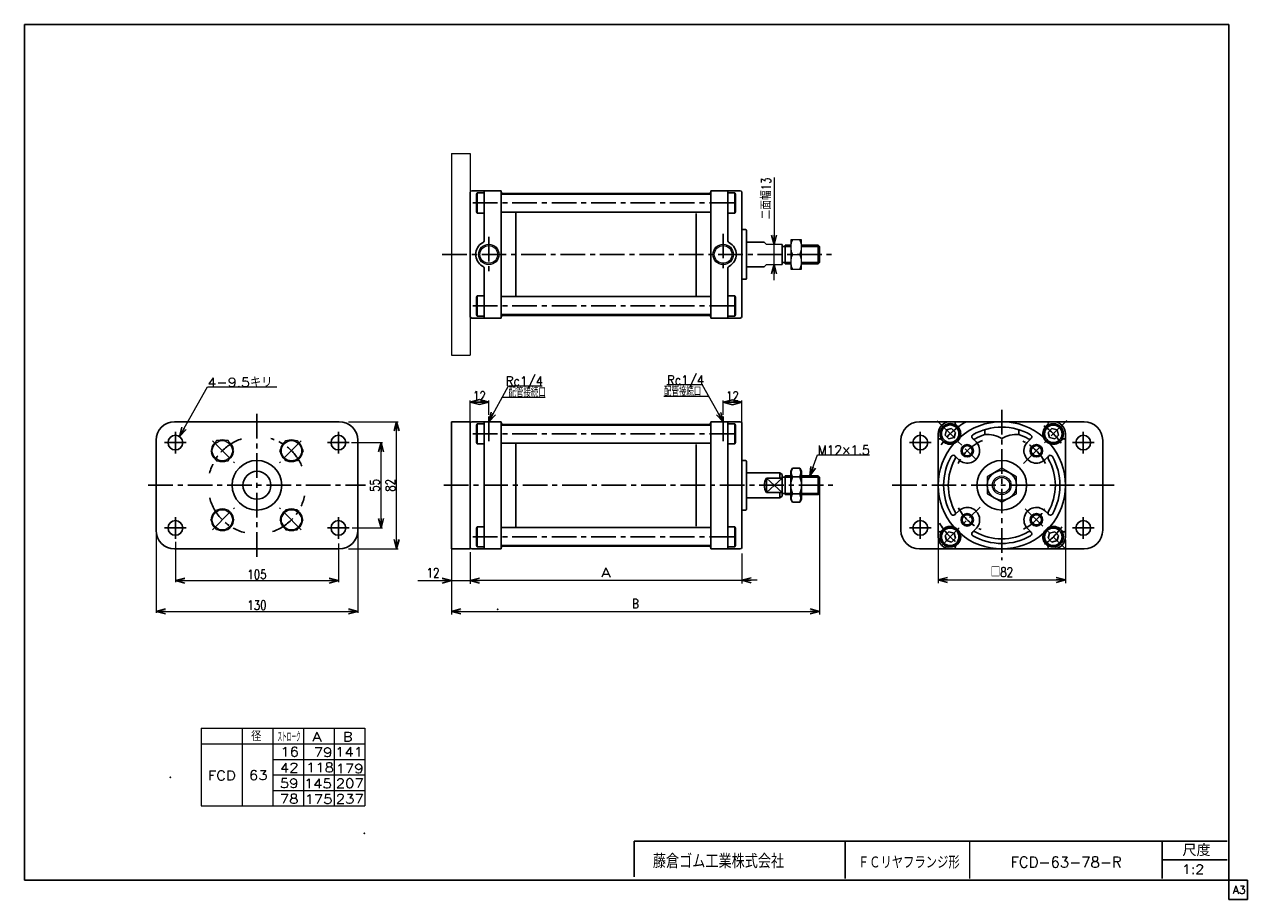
# Model space of a CAD drawing. Header units: millimetres. Extents: x -380 to 408, y -281 to 283.
import ezdxf
from ezdxf.enums import TextEntityAlignment as Align

# ---------------------------------------------------------------- set-up
doc = ezdxf.new("R2010")
doc.units = ezdxf.units.MM
doc.header["$LTSCALE"] = 0.5
doc.header["$PDSIZE"] = 1
doc.linetypes.add('CENTER', pattern=[50.8, 31.75, -6.35, 6.35, -6.35])
doc.layers.add('Layer0001', color=7, linetype='Continuous')
doc.layers.add('ZUWAKU', color=7, linetype='Continuous')
doc.styles.add('FdaStyle0', font='txt.shx', dxfattribs={"width": 0.8, "bigfont": 'bigfont'})
doc.dimstyles.new('DaDimRotatedStyle', dxfattribs={"dimtxt": 6, "dimasz": 6.000004, "dimexe": 1, "dimexo": 2, "dimgap": 1, "dimtad": 3, "dimdsep": 46, "dimtxsty": 'FdaStyle0', "dimblk1": 'OPEN30', "dimblk2": 'OPEN30', "dimsah": 1, "dimcen": 0.09, "dimclrd": 4, "dimclre": 4, "dimclrt": 4, "dimadec": 0, "dimazin": 2, "dimtfac": 1, "dimtdec": 4, "dimtmove": 0, "dimatfit": 0, "dimfxl": 1, "dimarcsym": 0})

# ---------------------------------------------------------------- blocks, each defined once
blk = doc.blocks.new('_OPEN30')
at = {"color": 0, "linetype": 'ByBlock', "lineweight": -2}
for p, q in [((-1, 0.267949), (0, 0)), ((0, 0), (-1, -0.267949)), ((0, 0), (-1, 0))]:
    blk.add_line(p, q, dxfattribs=at)
blk = doc.blocks.new('*D1')
at = {"layer": 'Layer0001', "color": 4, "linetype": 'Continuous', "lineweight": 13}
for p, q in [((70.16, 31.37), (70.16, 40.53)), ((70.16, 39.53), (82.16, 39.53)), ((82.16, 26.99), (82.16, 40.53))]:
    blk.add_line(p, q, dxfattribs=at)
at = {"layer": 'Layer0001', "color": 4, "xscale": 6.000005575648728, "yscale": 5.999978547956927}
for p, rotation in [((70.16, 39.53), 180), ((82.16, 39.53), 360)]:
    blk.add_blockref('_OPEN30', p, dxfattribs=dict(at, rotation=rotation))
at = {"layer": 'Layer0001', "color": 4, "insert": (76.16, 40.53), "char_height": 6, "width": 19.5, "attachment_point": 8, "style": 'FdaStyle0'}
blk.add_mtext('\\T1.00;12', dxfattribs=at)
blk = doc.blocks.new('*D2')
at = {"layer": 'Layer0001', "color": 4, "linetype": 'Continuous', "lineweight": 13}
for p, q in [((-92.84, 26.99), (-92.84, 40.6)), ((-92.84, 39.6), (-80.84, 39.6)), ((-80.84, 31.37), (-80.84, 40.6))]:
    blk.add_line(p, q, dxfattribs=at)
at = {"layer": 'Layer0001', "color": 4, "xscale": 6.000005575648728, "yscale": 5.999978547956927}
for p, rotation in [((-92.84, 39.6), 180), ((-80.84, 39.6), 360)]:
    blk.add_blockref('_OPEN30', p, dxfattribs=dict(at, rotation=rotation))
at = {"layer": 'Layer0001', "color": 4, "insert": (-86.84, 40.6), "char_height": 6, "width": 19.5, "attachment_point": 8, "style": 'FdaStyle0'}
blk.add_mtext('\\T1.00;12', dxfattribs=at)
blk = doc.blocks.new('DC_GROUP_Φ63_1')
at = {"layer": 'Layer0001', "color": 4, "linetype": 'Continuous', "lineweight": 13}
for p, q in [((126.01, -8.01), (130.98, 5.72)), ((130.98, 5.72), (164.45, 5.72))]:
    blk.add_line(p, q, dxfattribs=at)
at = {"layer": 'Layer0001', "color": 4, "xscale": 6.000005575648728, "yscale": 5.999978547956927, "rotation": 250.1008475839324}
blk.add_blockref('_OPEN30', (126.01, -8.01), dxfattribs=at)
at = {"layer": 'Layer0001', "color": 4, "style": 'FdaStyle0', "width": 0.777778}
blk.add_text('M12×1.5', height=6, dxfattribs=at).set_placement((130.98, 5.72), (164.58, 5.72), align=Align.FIT)
blk = doc.blocks.new('DC_GROUP_Φ63_2')
at = {"color": 4, "linetype": 'Continuous', "lineweight": 13}
for p, q in [((249.67, -3.04), (240.17, -8.53)), ((259.17, -8.53), (249.67, -3.04)), ((240.17, -8.53), (240.17, -19.5)), ((259.17, -19.5), (259.17, -8.53)), ((240.17, -19.5), (249.67, -24.98)), ((249.67, -24.98), (259.17, -19.5))]:
    blk.add_line(p, q, dxfattribs=at)
for radius in [9.5, 6, 5.05]:
    blk.add_circle((249.67, -14.01), radius, dxfattribs=at)
blk = doc.blocks.new('DC_GROUP_Φ63_3')
at = {"color": 4, "linetype": 'Continuous', "lineweight": 13}
for p, q in [((120.66, 144.26), (113.66, 144.26)), ((113.66, 144.26), (113.66, 125.26)), ((120.66, 125.26), (120.66, 144.26)), ((114.79, 134.76), (119.54, 134.76)), ((113.66, 125.26), (120.66, 125.26))]:
    blk.add_line(p, q, dxfattribs=at)
for centre, start, end in [((124.14, 139.51), 153.0711, 206.9289), ((110.18, 139.51), 333.0711, 26.9289), ((124.14, 130.01), 153.0711, 206.9289), ((110.18, 130.01), 333.0711, 26.9289)]:
    blk.add_arc(centre, 10.49, start, end, dxfattribs=at)
blk = doc.blocks.new('DA_IMAGEDIMGROUP_1')
at = {"color": 4, "linetype": 'Continuous', "lineweight": 13}
for p, q in [((102.94, 184.38), (102.94, 141.26)), ((102.94, 128.26), (102.94, 141.26)), ((102.94, 118.26), (102.94, 128.26))]:
    blk.add_line(p, q, dxfattribs=at)
at = {"color": 4, "xscale": 6.000005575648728, "yscale": 5.999978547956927}
for p, rotation in [((102.94, 141.26), 270), ((102.94, 128.26), 90)]:
    blk.add_blockref('_OPEN30', p, dxfattribs=dict(at, rotation=rotation))
at = {"color": 4, "insert": (100.94, 157.38), "char_height": 6, "width": 45, "attachment_point": 7, "rotation": 90, "style": 'FdaStyle0'}
blk.add_mtext('\\T1.00;二面幅13', dxfattribs=at)
blk = doc.blocks.new('DC_GROUP_Φ63_4')
at = {"color": 4, "linetype": 'Continuous', "lineweight": 13}
for p, q in [((-256.26, 14.76), (-260.01, 8.26)), ((-260.01, 8.26), (-256.26, 1.76)), ((-248.75, 14.76), (-256.26, 14.76)), ((-245, 8.26), (-248.75, 14.76)), ((-248.75, 1.76), (-245, 8.26)), ((-256.26, 1.76), (-248.75, 1.76))]:
    blk.add_line(p, q, dxfattribs=at)
blk.add_circle((-252.51, 8.26), 6.5, dxfattribs=at)
blk = doc.blocks.new('DC_GROUP_Φ63_5')
at = {"color": 4, "linetype": 'Continuous', "lineweight": 13}
for p, q in [((-215.46, 8.26), (-211.71, 14.76)), ((-211.71, 1.76), (-215.46, 8.26)), ((-211.71, 14.76), (-204.21, 14.76)), ((-204.21, 14.76), (-200.45, 8.26)), ((-200.45, 8.26), (-204.21, 1.76)), ((-204.21, 1.76), (-211.71, 1.76))]:
    blk.add_line(p, q, dxfattribs=at)
blk.add_circle((-207.96, 8.26), 6.5, dxfattribs=at)
blk = doc.blocks.new('DC_GROUP_Φ63_6')
at = {"color": 4, "linetype": 'Continuous', "lineweight": 13}
for p, q in [((-260.01, -36.29), (-256.26, -29.79)), ((-256.26, -29.79), (-248.75, -29.79)), ((-248.75, -29.79), (-245, -36.29)), ((-256.26, -42.79), (-260.01, -36.29)), ((-245, -36.29), (-248.75, -42.79)), ((-248.75, -42.79), (-256.26, -42.79))]:
    blk.add_line(p, q, dxfattribs=at)
blk.add_circle((-252.51, -36.29), 6.5, dxfattribs=at)
blk = doc.blocks.new('DC_GROUP_Φ63_7')
at = {"color": 4, "linetype": 'Continuous', "lineweight": 13}
for p, q in [((-260.01, -36.29), (-256.26, -29.79)), ((-256.26, -29.79), (-248.75, -29.79)), ((-248.75, -29.79), (-245, -36.29)), ((-256.26, -42.79), (-260.01, -36.29)), ((-245, -36.29), (-248.75, -42.79)), ((-248.75, -42.79), (-256.26, -42.79))]:
    blk.add_line(p, q, dxfattribs=at)
blk.add_circle((-252.51, -36.29), 6.5, dxfattribs=at)
blk = doc.blocks.new('DC_GROUP_Φ63_8')
at = {"color": 4, "linetype": 'Continuous', "lineweight": 13}
for p, q in [((-211.71, -29.79), (-215.46, -36.29)), ((-204.21, -29.79), (-211.71, -29.79)), ((-200.45, -36.29), (-204.21, -29.79)), ((-215.46, -36.29), (-211.71, -42.79)), ((-204.21, -42.79), (-200.45, -36.29)), ((-211.71, -42.79), (-204.21, -42.79))]:
    blk.add_line(p, q, dxfattribs=at)
blk.add_circle((-207.96, -36.29), 6.5, dxfattribs=at)
blk = doc.blocks.new('*D12')
at = {"color": 4, "linetype": 'Continuous', "lineweight": 13}
for p, q in [((-282.73, -50.44), (-282.73, -76.45)), ((-177.73, -51.57), (-177.73, -76.45)), ((-282.73, -75.45), (-177.73, -75.45))]:
    blk.add_line(p, q, dxfattribs=at)
at = {"color": 4, "xscale": 6.000005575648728, "yscale": 5.999978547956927}
for p, rotation in [((-282.73, -75.45), 180), ((-177.73, -75.45), 360)]:
    blk.add_blockref('_OPEN30', p, dxfattribs=dict(at, rotation=rotation))
at = {"color": 4, "insert": (-230.23, -74.45), "char_height": 6, "width": 30, "attachment_point": 8, "style": 'FdaStyle0'}
blk.add_mtext('\\T1.00;105', dxfattribs=at)
blk = doc.blocks.new('*D13')
at = {"color": 4, "linetype": 'Continuous', "lineweight": 13}
for p, q in [((-295.23, -43.01), (-295.23, -96.26)), ((-165.23, -43.01), (-165.23, -96.26)), ((-295.23, -95.26), (-165.23, -95.26))]:
    blk.add_line(p, q, dxfattribs=at)
at = {"color": 4, "xscale": 6.000005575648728, "yscale": 5.999978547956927}
for p, rotation in [((-295.23, -95.26), 180), ((-165.23, -95.26), 360)]:
    blk.add_blockref('_OPEN30', p, dxfattribs=dict(at, rotation=rotation))
at = {"color": 4, "insert": (-230.23, -94.26), "char_height": 6, "width": 30, "attachment_point": 8, "style": 'FdaStyle0'}
blk.add_mtext('\\T1.00;130', dxfattribs=at)
blk = doc.blocks.new('*D14')
at = {"color": 4, "linetype": 'Continuous', "lineweight": 13}
for p, q in [((-169.36, 13.49), (-149.23, 13.49)), ((-150.23, -41.51), (-150.23, 13.49)), ((-168.87, -41.51), (-149.23, -41.51))]:
    blk.add_line(p, q, dxfattribs=at)
at = {"color": 4, "xscale": 6.000005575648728, "yscale": 5.999978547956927}
for p, rotation in [((-150.23, 13.49), 90), ((-150.23, -41.51), 270)]:
    blk.add_blockref('_OPEN30', p, dxfattribs=dict(at, rotation=rotation))
at = {"color": 4, "insert": (-151.23, -14.01), "char_height": 6, "width": 22.5, "attachment_point": 8, "rotation": 90, "style": 'FdaStyle0'}
blk.add_mtext('\\T1.00;55', dxfattribs=at)
blk = doc.blocks.new('*D15')
at = {"color": 4, "linetype": 'Continuous', "lineweight": 13}
for p, q in [((-171.23, 26.99), (-139.23, 26.99)), ((-140.23, -55.01), (-140.23, 26.99)), ((-171.23, -55.01), (-139.23, -55.01))]:
    blk.add_line(p, q, dxfattribs=at)
at = {"color": 4, "xscale": 6.000005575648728, "yscale": 5.999978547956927}
for p, rotation in [((-140.23, 26.99), 90), ((-140.23, -55.01), 270)]:
    blk.add_blockref('_OPEN30', p, dxfattribs=dict(at, rotation=rotation))
at = {"color": 4, "insert": (-141.23, -14.01), "char_height": 6, "width": 22.5, "attachment_point": 8, "rotation": 90, "style": 'FdaStyle0'}
blk.add_mtext('\\T1.00;82', dxfattribs=at)
blk = doc.blocks.new('DA_IMAGEDIMGROUP_2')
at = {"color": 4, "linetype": 'Continuous', "lineweight": 13}
for p, q in [((-104.84, -57.01), (-104.84, -77.45)), ((-92.84, -57.01), (-92.84, -77.45)), ((-126.63, -75.45), (-104.84, -75.45)), ((-104.84, -75.45), (-92.84, -75.45)), ((-82.84, -75.45), (-92.84, -75.45))]:
    blk.add_line(p, q, dxfattribs=at)
at = {"color": 4, "xscale": 6.000005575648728, "yscale": 5.999978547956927}
for p, rotation in [((-104.84, -75.45), 360), ((-92.84, -75.45), 180)]:
    blk.add_blockref('_OPEN30', p, dxfattribs=dict(at, rotation=rotation))
at = {"color": 4, "insert": (-112.63, -73.45), "char_height": 6, "width": 22.5, "attachment_point": 9, "style": 'FdaStyle0'}
blk.add_mtext('\\T1.00;12', dxfattribs=at)
blk = doc.blocks.new('*D17')
at = {"color": 4, "linetype": 'Continuous', "lineweight": 13}
for p, q in [((132.16, -14.01), (132.16, -97.26)), ((-104.84, -37.01), (-104.84, -97.26)), ((-104.84, -95.26), (132.16, -95.26))]:
    blk.add_line(p, q, dxfattribs=at)
at = {"color": 4, "xscale": 6.000005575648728, "yscale": 5.999978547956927}
for p, rotation in [((-104.84, -95.26), 180), ((132.16, -95.26), 360)]:
    blk.add_blockref('_OPEN30', p, dxfattribs=dict(at, rotation=rotation))
at = {"color": 4, "insert": (13.66, -93.26), "char_height": 6, "width": 15, "attachment_point": 8, "style": 'FdaStyle0'}
blk.add_mtext('\\T1.00;B', dxfattribs=at)
blk = doc.blocks.new('*D18')
at = {"color": 4, "linetype": 'Continuous', "lineweight": 13}
for p, q in [((208.67, -49.21), (208.67, -77.01)), ((290.67, -49.21), (290.67, -77.01)), ((208.67, -75.01), (290.67, -75.01))]:
    blk.add_line(p, q, dxfattribs=at)
at = {"color": 4, "xscale": 6.000005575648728, "yscale": 5.999978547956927}
for p, rotation in [((208.67, -75.01), 180), ((290.67, -75.01), 360)]:
    blk.add_blockref('_OPEN30', p, dxfattribs=dict(at, rotation=rotation))
at = {"color": 4, "insert": (249.67, -73.01), "char_height": 6, "width": 30, "attachment_point": 8, "style": 'FdaStyle0'}
blk.add_mtext('\\T1.00;□82', dxfattribs=at)
blk = doc.blocks.new('DC_GROUP_Φ63_9')
at = {"color": 4, "linetype": 'Continuous', "lineweight": 13}
for p, q in [((-280.14, 17.47), (-262.13, 49.35)), ((-262.13, 49.35), (-217.39, 49.35))]:
    blk.add_line(p, q, dxfattribs=at)
at = {"color": 4, "xscale": 6.000005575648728, "yscale": 5.999978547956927, "rotation": 240.5384304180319}
blk.add_blockref('_OPEN30', (-280.14, 17.47), dxfattribs=at)
at = {"color": 4, "style": 'FdaStyle0', "width": 0.945946}
blk.add_text('4-9.5キリ', height=6, dxfattribs=at).set_placement((-262.13, 49.35), (-220.13, 49.35), align=Align.FIT)

msp = doc.modelspace()

# ---------------------------------------------------------------- linework, layer by layer
at = {"color": 4, "linetype": 'Continuous', "lineweight": 13}
for p, q in [((-104.839, 199.762), (-104.839, 69.762)), ((-104.839, 199.762), (-92.839, 199.762)), ((-92.839, 199.762), (-92.839, 69.762)), ((98.161, 141.262), (96.635, 142.762)), ((96.635, 134.762), (96.635, 134.76)), ((108.161, 141.262), (98.161, 141.262)), ((113.661, 140.762), (113.661, 128.762)), ((96.635, 126.762), (98.161, 128.262)), ((98.161, 128.262), (108.161, 128.262)), ((-104.839, 69.762), (-92.839, 69.762)), ((-92.839, -59.013), (-92.839, -77.263)), ((82.161, -58.013), (82.161, -77.263)), ((-92.839, -75.263), (82.161, -75.263)), ((92.161, -75.263), (82.161, -75.263)), ((-266.215, -170.642), (-160.604, -170.642)), ((-266.215, -170.642), (-266.215, -220.642)), ((-239.795, -170.642), (-239.795, -220.642)), ((-219.997, -170.642), (-219.997, -220.642)), ((-200.2, -170.642), (-200.2, -220.642)), ((-180.402, -170.642), (-180.402, -220.642)), ((-160.604, -170.642), (-160.604, -220.642)), ((-266.215, -180.642), (-160.604, -180.642)), ((-219.997, -190.642), (-160.604, -190.642)), ((-219.951, -200.642), (-160.604, -200.642)), ((-219.997, -210.642), (-160.604, -210.642)), ((-266.215, -220.642), (-160.604, -220.642))]:
    msp.add_line(p, q, dxfattribs=at)
at = {"color": 4, "linetype": 'Continuous', "lineweight": 25}
for p, q in [((-92.839, 174.762), (-92.839, 150.762)), ((-91.839, 175.762), (-72.839, 175.762)), ((-88.339, 174.462), (-88.839, 173.596)), ((-88.339, 174.462), (-88.839, 173.596)), ((-88.839, 173.596), (-88.839, 162.328)), ((-88.839, 173.596), (-88.839, 162.328)), ((-83.839, 174.462), (-88.339, 174.462)), ((-88.339, 174.462), (-88.339, 161.462)), ((-83.839, 174.462), (-88.339, 174.462)), ((-88.339, 174.462), (-88.339, 161.462)), ((-83.839, 143.996), (-83.839, 175.762)), ((-83.839, 143.996), (-83.839, 175.762)), ((-72.839, 175.762), (-72.839, 175.012)), ((-72.839, 175.012), (-72.839, 175.762)), ((-72.839, 175.012), (-72.839, 175.762)), ((-72.839, 134.762), (-72.839, 175.567)), ((-72.839, 134.762), (-72.839, 175.567)), ((-72.839, 173.512), (62.161, 173.512)), ((-72.839, 173.512), (62.161, 173.512)), ((-71.839, 174.012), (-63.339, 174.012)), ((-71.839, 174.012), (61.161, 174.012)), ((-71.839, 174.012), (61.161, 174.012)), ((-63.339, 174.012), (52.661, 174.012)), ((61.161, 174.012), (52.661, 174.012)), ((81.161, 175.762), (62.161, 175.762)), ((62.161, 175.762), (62.161, 175.012)), ((81.161, 175.762), (62.161, 175.762)), ((62.161, 175.012), (62.161, 175.762)), ((81.161, 175.762), (62.161, 175.762)), ((62.161, 175.012), (62.161, 175.762)), ((62.161, 134.762), (62.161, 174.787)), ((62.161, 134.762), (62.161, 174.787)), ((73.161, 143.996), (73.161, 175.762)), ((73.161, 143.996), (73.161, 175.762)), ((73.161, 174.462), (77.661, 174.462)), ((73.161, 174.462), (77.661, 174.462)), ((77.661, 174.462), (78.161, 173.596)), ((77.661, 174.462), (77.661, 161.462)), ((77.661, 174.462), (78.161, 173.596)), ((77.661, 174.462), (77.661, 161.462)), ((78.161, 173.596), (78.161, 162.328)), ((78.161, 173.596), (78.161, 162.328)), ((82.161, 134.762), (82.161, 174.762)), ((-88.339, 161.462), (-88.839, 162.328)), ((-88.339, 161.462), (-88.839, 162.328)), ((-83.839, 161.462), (-88.339, 161.462)), ((-83.839, 161.462), (-88.339, 161.462)), ((-72.839, 161.962), (62.161, 161.962)), ((-72.839, 161.962), (62.161, 161.962)), ((-63.339, 161.695), (-63.339, 134.762)), ((-63.339, 161.695), (-63.339, 134.762)), ((52.661, 161.141), (52.661, 134.762)), ((52.661, 161.141), (52.661, 134.762)), ((73.161, 161.462), (77.661, 161.462)), ((73.161, 161.462), (77.661, 161.462)), ((77.661, 161.462), (78.161, 162.328)), ((77.661, 161.462), (78.161, 162.328)), ((-92.839, 94.762), (-92.839, 150.762)), ((84.661, 150.762), (82.161, 150.762)), ((84.661, 150.762), (82.161, 150.762)), ((84.661, 150.762), (82.161, 150.762)), ((85.161, 150.262), (85.161, 134.762)), ((85.161, 150.262), (85.161, 134.762)), ((85.161, 142.762), (96.635, 142.762)), ((-72.839, 134.762), (-72.839, 93.958)), ((-63.339, 107.83), (-63.339, 134.762)), ((52.661, 108.383), (52.661, 134.762)), ((62.161, 134.762), (62.161, 94.738)), ((82.161, 134.762), (82.161, 94.762)), ((85.161, 119.262), (85.161, 134.762)), ((108.161, 141.262), (108.161, 128.262)), ((110.161, 139.962), (108.161, 139.962)), ((110.161, 140.762), (113.661, 140.762)), ((110.161, 140.762), (110.161, 128.762)), ((110.161, 139.962), (113.661, 139.962)), ((120.661, 140.762), (131.361, 140.762)), ((120.661, 139.962), (132.161, 139.962)), ((131.361, 140.762), (132.161, 139.962)), ((131.361, 140.762), (131.361, 128.762)), ((132.161, 139.962), (132.161, 129.562)), ((85.161, 126.762), (96.635, 126.762)), ((108.161, 129.562), (110.161, 129.562)), ((110.161, 129.562), (113.661, 129.562)), ((110.161, 128.762), (113.661, 128.762)), ((120.661, 129.562), (132.161, 129.562)), ((120.661, 128.762), (131.361, 128.762)), ((132.161, 129.562), (131.361, 128.762)), ((-83.839, 125.529), (-83.839, 93.762)), ((73.161, 125.529), (73.161, 93.762)), ((84.661, 118.762), (82.161, 118.762)), ((-88.339, 108.062), (-88.839, 107.196)), ((-88.839, 95.928), (-88.839, 107.196)), ((-83.839, 108.062), (-88.339, 108.062)), ((-88.339, 95.062), (-88.339, 108.062)), ((-72.839, 107.562), (62.161, 107.562)), ((73.161, 108.062), (77.661, 108.062)), ((77.661, 108.062), (78.161, 107.196)), ((77.661, 95.062), (77.661, 108.062)), ((78.161, 95.928), (78.161, 107.196)), ((-88.339, 95.062), (-88.839, 95.928)), ((-83.839, 95.062), (-88.339, 95.062)), ((-72.839, 96.012), (62.161, 96.012)), ((-71.839, 95.512), (61.161, 95.512)), ((73.161, 95.062), (77.661, 95.062)), ((77.661, 95.062), (78.161, 95.928)), ((-91.839, 93.762), (-72.839, 93.762)), ((-72.839, 94.512), (-72.839, 93.762)), ((62.161, 94.512), (62.161, 93.762)), ((81.161, 93.762), (62.161, 93.762)), ((-283.233, 26.987), (-177.233, 26.987)), ((-104.839, 26.987), (-92.839, 26.987)), ((-104.839, 26.987), (-104.839, -55.013)), ((-92.839, 26.987), (-92.839, -55.013)), ((-92.839, 25.987), (-92.839, 1.987)), ((-91.839, 26.987), (-72.839, 26.987)), ((-88.339, 25.687), (-88.839, 24.821)), ((-88.339, 25.687), (-88.839, 24.821)), ((-88.839, 24.821), (-88.839, 13.553)), ((-88.839, 24.821), (-88.839, 13.553)), ((-83.839, 25.687), (-88.339, 25.687)), ((-88.339, 25.687), (-88.339, 12.687)), ((-83.839, 25.687), (-88.339, 25.687)), ((-88.339, 25.687), (-88.339, 12.687)), ((-83.839, -14.013), (-83.839, 26.987)), ((-83.839, -14.013), (-83.839, 26.987)), ((-72.839, 26.987), (-72.839, 26.237)), ((-72.839, 26.237), (-72.839, 26.987)), ((-72.839, 26.237), (-72.839, 26.987)), ((-72.839, -14.013), (-72.839, 26.792)), ((-72.839, -14.013), (-72.839, 26.792)), ((-72.839, 24.737), (62.161, 24.737)), ((-72.839, 24.737), (62.161, 24.737)), ((-71.839, 25.237), (-63.339, 25.237)), ((-71.839, 25.237), (61.161, 25.237)), ((-71.839, 25.237), (61.161, 25.237)), ((-63.339, 25.237), (52.661, 25.237)), ((61.161, 25.237), (52.661, 25.237)), ((81.161, 26.987), (62.161, 26.987)), ((62.161, 26.987), (62.161, 26.237)), ((81.161, 26.987), (62.161, 26.987)), ((62.161, 26.237), (62.161, 26.987)), ((81.161, 26.987), (62.161, 26.987)), ((62.161, 26.237), (62.161, 26.987)), ((62.161, -14.013), (62.161, 26.011)), ((62.161, -14.013), (62.161, 26.011)), ((73.161, -14.013), (73.161, 26.987)), ((73.161, -14.013), (73.161, 26.987)), ((73.161, 25.687), (77.661, 25.687)), ((73.161, 25.687), (77.661, 25.687)), ((77.661, 25.687), (78.161, 24.821)), ((77.661, 25.687), (77.661, 12.687)), ((77.661, 25.687), (78.161, 24.821)), ((77.661, 25.687), (77.661, 12.687)), ((78.161, 24.821), (78.161, 13.553)), ((78.161, 24.821), (78.161, 13.553)), ((82.161, 25.987), (82.161, 1.987)), ((82.161, -14.013), (82.161, 25.987)), ((82.161, -14.013), (82.161, 25.987)), ((196.672, 26.987), (302.672, 26.987)), ((216.472, 26.987), (249.672, 26.987)), ((221.211, 23.994), (219.925, 25.28)), ((249.672, 26.987), (282.872, 26.987)), ((278.133, 23.994), (279.419, 25.28)), ((208.672, -14.013), (208.672, 19.187)), ((213.989, 21.671), (213.092, 18.325)), ((213.092, 18.325), (215.542, 15.875)), ((217.335, 22.567), (213.989, 21.671)), ((215.542, 15.875), (218.888, 16.772)), ((219.784, 20.118), (217.335, 22.567)), ((218.888, 16.772), (219.784, 20.118)), ((233.055, 13.918), (230.776, 16.197)), ((238.672, 21.837), (238.672, 18.686)), ((260.672, 21.837), (260.672, 18.686)), ((265.559, 13.187), (268.569, 16.197)), ((281.976, 22.533), (279.526, 20.084)), ((279.526, 20.084), (280.423, 16.738)), ((280.423, 16.738), (283.769, 15.841)), ((285.322, 21.637), (281.976, 22.533)), ((283.769, 15.841), (286.218, 18.291)), ((286.218, 18.291), (285.322, 21.637)), ((290.672, 19.187), (290.672, -14.013)), ((-295.233, -43.013), (-295.233, 14.987)), ((-165.233, 14.987), (-165.233, -43.013)), ((-88.339, 12.687), (-88.839, 13.553)), ((-88.339, 12.687), (-88.839, 13.553)), ((-83.839, 12.687), (-88.339, 12.687)), ((-83.839, 12.687), (-88.339, 12.687)), ((-72.839, 13.187), (62.161, 13.187)), ((-72.839, 13.187), (62.161, 13.187)), ((-63.339, 12.92), (-63.339, -14.013)), ((-63.339, 12.92), (-63.339, -14.013)), ((52.661, 12.366), (52.661, -14.013)), ((52.661, 12.366), (52.661, -14.013)), ((73.161, 12.687), (77.661, 12.687)), ((73.161, 12.687), (77.661, 12.687)), ((77.661, 12.687), (78.161, 13.553)), ((77.661, 12.687), (78.161, 13.553)), ((184.672, -43.013), (184.672, 14.987)), ((211.665, 14.448), (210.38, 15.734)), ((287.679, 14.448), (288.965, 15.734)), ((314.672, 14.987), (314.672, -43.013)), ((-92.839, -54.013), (-92.839, 1.987)), ((84.661, 1.987), (82.161, 1.987)), ((84.661, 1.987), (82.161, 1.987)), ((84.661, 1.987), (82.161, 1.987)), ((85.161, 1.487), (85.161, -14.013)), ((85.161, 1.487), (85.161, -14.013)), ((222.472, 1.874), (219.462, 4.884)), ((277.603, 2.604), (279.883, 4.884)), ((85.161, -6.013), (106.661, -6.013)), ((85.161, -6.013), (106.661, -6.013)), ((106.661, -6.013), (108.161, -7.013)), ((106.661, -6.013), (106.661, -9.313)), ((108.161, -7.013), (108.161, -21.013)), ((114.798, -3.043), (113.661, -5.013)), ((113.661, -23.013), (113.661, -5.013)), ((117.161, -3.043), (114.798, -3.043)), ((117.161, -3.043), (119.524, -3.043)), ((119.524, -3.043), (120.661, -5.013)), ((120.661, -23.013), (120.661, -5.013)), ((-83.839, -14.013), (-83.839, -55.013)), ((-72.839, -14.013), (-72.839, -54.818)), ((-63.339, -40.945), (-63.339, -14.013)), ((52.661, -40.392), (52.661, -14.013)), ((62.161, -14.013), (62.161, -54.037)), ((73.161, -14.013), (73.161, -55.013)), ((82.161, -14.013), (82.161, -54.013)), ((85.161, -29.513), (85.161, -14.013)), ((98.161, -9.313), (98.161, -18.587)), ((98.161, -9.313), (108.161, -9.313)), ((98.161, -9.313), (108.161, -18.713)), ((108.161, -9.313), (98.161, -18.587)), ((110.161, -8.813), (108.161, -8.813)), ((110.161, -8.013), (113.661, -8.013)), ((110.161, -8.013), (110.161, -20.013)), ((110.161, -8.813), (113.661, -8.813)), ((117.161, -8.528), (114.798, -8.528)), ((117.161, -8.528), (119.524, -8.528)), ((120.661, -8.013), (131.361, -8.013)), ((120.661, -8.813), (132.161, -8.813)), ((131.361, -8.013), (132.161, -8.813)), ((131.361, -8.013), (131.361, -20.013)), ((132.161, -8.813), (132.161, -19.213)), ((208.672, -47.213), (208.672, -14.013)), ((290.672, -14.013), (290.672, -47.213)), ((85.161, -22.013), (106.661, -22.013)), ((98.161, -18.713), (108.161, -18.713)), ((106.661, -18.713), (106.661, -22.013)), ((108.161, -21.013), (106.661, -22.013)), ((108.161, -19.213), (110.161, -19.213)), ((110.161, -19.213), (113.661, -19.213)), ((110.161, -20.013), (113.661, -20.013)), ((114.798, -24.983), (113.661, -23.013)), ((117.161, -19.498), (114.798, -19.498)), ((117.161, -19.498), (119.524, -19.498)), ((119.524, -24.983), (120.661, -23.013)), ((120.661, -19.213), (132.161, -19.213)), ((120.661, -20.013), (131.361, -20.013)), ((132.161, -19.213), (131.361, -20.013)), ((84.661, -30.013), (82.161, -30.013)), ((117.161, -24.983), (114.798, -24.983)), ((117.161, -24.983), (119.524, -24.983)), ((221.742, -30.63), (219.462, -32.91)), ((276.873, -29.9), (279.883, -32.91)), ((-88.339, -40.713), (-88.839, -41.579)), ((-88.839, -52.847), (-88.839, -41.579)), ((-83.839, -40.713), (-88.339, -40.713)), ((-88.339, -53.713), (-88.339, -40.713)), ((-72.839, -41.213), (62.161, -41.213)), ((73.161, -40.713), (77.661, -40.713)), ((77.661, -40.713), (78.161, -41.579)), ((77.661, -53.713), (77.661, -40.713)), ((78.161, -52.847), (78.161, -41.579)), ((211.665, -42.474), (210.38, -43.76)), ((215.542, -43.901), (213.092, -46.35)), ((213.092, -46.35), (213.989, -49.696)), ((218.888, -44.797), (215.542, -43.901)), ((219.784, -48.144), (218.888, -44.797)), ((233.786, -41.213), (230.776, -44.223)), ((266.289, -41.944), (268.569, -44.223)), ((280.457, -44.797), (279.56, -48.144)), ((283.803, -43.901), (280.457, -44.797)), ((286.252, -46.35), (283.803, -43.901)), ((285.356, -49.696), (286.252, -46.35)), ((287.679, -42.474), (288.965, -43.76)), ((-177.233, -55.013), (-283.233, -55.013)), ((-104.839, -55.013), (-92.839, -55.013)), ((-91.839, -55.013), (-72.839, -55.013)), ((-88.339, -53.713), (-88.839, -52.847)), ((-83.839, -53.713), (-88.339, -53.713)), ((-72.839, -52.763), (62.161, -52.763)), ((-72.839, -54.263), (-72.839, -55.013)), ((-71.839, -53.263), (61.161, -53.263)), ((62.161, -54.263), (62.161, -55.013)), ((81.161, -55.013), (62.161, -55.013)), ((73.161, -53.713), (77.661, -53.713)), ((77.661, -53.713), (78.161, -52.847)), ((302.672, -55.013), (196.672, -55.013)), ((213.989, -49.696), (217.335, -50.593)), ((249.672, -55.013), (216.472, -55.013)), ((217.335, -50.593), (219.784, -48.144)), ((221.211, -52.02), (219.925, -53.306)), ((282.872, -55.013), (249.672, -55.013)), ((278.133, -52.02), (279.419, -53.306)), ((279.56, -48.144), (282.01, -50.593)), ((282.01, -50.593), (285.356, -49.696))]:
    msp.add_line(p, q, dxfattribs=at)
at = {"color": 4, "linetype": 'CENTER', "lineweight": 25}
for p, q in [((-91.109, 167.962), (80.058, 167.962)), ((-91.109, 167.962), (80.058, 167.962)), ((-80.839, 146.179), (-80.839, 122.488)), ((70.161, 148.153), (70.161, 123.228)), ((-110.824, 134.762), (140.846, 134.762)), ((-91.109, 101.562), (80.058, 101.562)), ((-230.233, 31.987), (-230.233, -60.013)), ((249.672, 34.599), (249.672, -62.222)), ((-80.839, 30.374), (-80.839, 13.914)), ((70.161, 30.374), (70.161, 13.914)), ((208.142, 27.518), (233.055, 2.604)), ((263.627, -0.058), (291.481, 27.796)), ((-282.733, 6.487), (-282.733, 20.487)), ((-177.733, 6.487), (-177.733, 20.487)), ((-91.109, 19.187), (80.058, 19.187)), ((-91.109, 19.187), (80.058, 19.187)), ((197.172, 6.487), (197.172, 20.487)), ((302.172, 6.487), (302.172, 20.487)), ((-275.733, 13.487), (-289.733, 13.487)), ((-258.835, 14.59), (-244.687, 0.442)), ((-201.63, 14.59), (-215.778, 0.442)), ((-170.733, 13.487), (-184.733, 13.487)), ((204.172, 13.487), (190.172, 13.487)), ((309.172, 13.487), (295.172, 13.487)), ((-300.233, -14.013), (-160.233, -14.013)), ((-109.759, -14.013), (140.846, -14.013)), ((179.099, -14.013), (322.174, -14.013)), ((-258.835, -42.616), (-244.687, -28.468)), ((-258.835, -42.616), (-244.687, -28.468)), ((-201.63, -42.616), (-215.778, -28.468)), ((210.957, -52.728), (235.642, -28.043)), ((264.829, -29.17), (290.672, -55.013)), ((-282.733, -48.513), (-282.733, -34.513)), ((-177.733, -48.513), (-177.733, -34.513)), ((197.172, -48.513), (197.172, -34.513)), ((302.172, -48.513), (302.172, -34.513)), ((-275.733, -41.513), (-289.733, -41.513)), ((-170.733, -41.513), (-184.733, -41.513)), ((-91.109, -47.213), (80.058, -47.213)), ((204.172, -41.513), (190.172, -41.513)), ((309.172, -41.513), (295.172, -41.513))]:
    msp.add_line(p, q, dxfattribs=at)
at = {"color": 4, "linetype": 'Continuous', "lineweight": 13}
for centre, radius in [((-80.839, 134.762), 6.597), ((-80.839, 134.762), 5.697), ((70.161, 134.762), 6.597), ((70.161, 134.762), 5.697)]:
    msp.add_circle(centre, radius, dxfattribs=at)
at = {"color": 4, "linetype": 'Continuous', "lineweight": 25}
for centre, radius in [((216.438, 19.221), 6.5), ((216.438, 19.221), 5.634), ((282.872, 19.187), 6.5), ((282.872, 19.187), 5.634), ((-282.733, 13.487), 4.75), ((-177.733, 13.487), 4.75), ((197.172, 13.487), 4.75), ((302.172, 13.487), 4.75), ((227.399, 8.261), 4), ((227.399, 8.261), 3.3), ((271.946, 8.261), 4), ((271.946, 8.261), 3.3), ((-230.233, -14.013), 16), ((249.672, -14.013), 16), ((-230.233, -14.013), 9), ((249.672, -14.013), 9.5), ((-282.733, -41.513), 4.75), ((-177.733, -41.513), 4.75), ((197.172, -41.513), 4.75), ((227.399, -36.287), 4), ((227.399, -36.287), 3.3), ((271.946, -36.287), 4), ((271.946, -36.287), 3.3), ((302.172, -41.513), 4.75), ((216.438, -47.247), 6.5), ((216.438, -47.247), 5.634), ((282.906, -47.247), 6.5), ((282.906, -47.247), 5.634)]:
    msp.add_circle(centre, radius, dxfattribs=at)
for centre, radius, start, end in [((-91.839, 174.762), 1, 90, 180), ((-71.839, 175.012), 1, 180, 270), ((-71.839, 175.012), 1, 180, 270), ((-71.839, 175.012), 1, 180, 270), ((61.161, 175.012), 1, 270, 0), ((61.161, 175.012), 1, 270, 0), ((61.161, 175.012), 1, 270, 0), ((81.161, 174.762), 1, 0, 90), ((81.161, 174.762), 1, 0, 90), ((81.161, 174.762), 1, 0, 90), ((84.661, 150.262), 0.5, 0, 90), ((84.661, 150.262), 0.5, 0, 90), ((84.661, 150.262), 0.5, 0, 90), ((-80.839, 134.762), 8.5, 118.43689, 241.56311), ((-85.839, 143.996), 2, 298.43689, 0), ((75.161, 143.996), 2, 180, 241.56311), ((70.161, 134.762), 8.5, 298.43689, 61.56311), ((-85.839, 125.529), 2, 0, 61.56311), ((75.161, 125.529), 2, 118.43689, 180), ((84.661, 119.262), 0.5, 270, 360), ((-91.839, 94.762), 1, 180, 270), ((-71.839, 94.512), 1, 90, 180), ((61.161, 94.512), 1, 0, 90), ((81.161, 94.762), 1, 270, 360), ((-283.233, 14.987), 12, 90, 180), ((-177.233, 14.987), 12, 0, 90), ((-91.839, 25.987), 1, 90, 180), ((-71.839, 26.237), 1, 180, 270), ((-71.839, 26.237), 1, 180, 270), ((-71.839, 26.237), 1, 180, 270), ((61.161, 26.237), 1, 270, 0), ((61.161, 26.237), 1, 270, 0), ((61.161, 26.237), 1, 270, 0), ((81.161, 25.987), 1, 0, 90), ((81.161, 25.987), 1, 0, 90), ((81.161, 25.987), 1, 0, 90), ((196.672, 14.987), 12, 90, 180), ((216.472, 19.187), 7.8, 90, 180), ((216.438, 19.221), 6.75, 220.873018, 45), ((220.633, 25.987), 1, 90, 225), ((249.672, -14.013), 41, 90, 130.963013), ((249.672, -14.013), 41, 49.036987, 90), ((282.906, 19.221), 6.75, 128.878841, 320.129464), ((278.712, 25.987), 1, 315, 90), ((282.872, 19.187), 7.8, 0, 90), ((302.672, 14.987), 12, 0, 90), ((209.672, 15.027), 1, 45, 180), ((231.836, 17.258), 1.5, 119.699059, 299.699059), ((249.672, -14.013), 37.5, 90, 119.699059), ((249.672, -14.013), 34.5, 108.592823, 119.699059), ((239.876, -1.277), 20, 60.421453, 93.451022), ((259.468, -1.277), 20, 86.548978, 119.578547), ((249.672, -14.013), 37.5, 60.300941, 90), ((249.672, -14.013), 34.5, 60.300941, 71.407177), ((267.508, 17.258), 1.5, 240.300941, 60.300941), ((289.672, 15.027), 1, 0, 135), ((-252.472, 8.226), 7, 129.296355, 170.703645), ((-252.472, 8.226), 7, 69.0009, 110.9991), ((-252.472, 8.226), 7, 7.931594, 52.068406), ((-207.994, 8.226), 7, 127.931594, 172.068406), ((-207.994, 8.226), 7, 69.0009, 110.9991), ((-207.994, 8.226), 7, 9.296355, 50.703645), ((249.672, -14.013), 41, 139.036987, 180), ((227.399, 8.261), 8, 220.836763, 45), ((271.946, 8.261), 8, 130.836763, 315), ((249.672, -14.013), 41, 0, 40.963013), ((-252.472, 8.226), 7, 188.498334, 231.501666), ((-252.472, 8.226), 7, 247.451729, 292.548271), ((-252.472, 8.226), 7, 307.179038, 352.820962), ((-207.994, 8.226), 7, 187.179038, 232.820962), ((-207.994, 8.226), 7, 247.451729, 292.548271), ((-207.994, 8.226), 7, 308.498334, 351.501666), ((84.661, 1.487), 0.5, 0, 90), ((84.661, 1.487), 0.5, 0, 90), ((84.661, 1.487), 0.5, 0, 90), ((249.672, -14.013), 37.5, 150.300941, 180), ((249.672, -14.013), 34.5, 150.300941, 180), ((218.401, 3.823), 1.5, 330.300941, 150.300941), ((280.943, 3.823), 1.5, 29.699059, 209.699059), ((249.672, -14.013), 34.5, 0, 29.699059), ((249.672, -14.013), 37.5, 0, 29.699059), ((119.548, -5.786), 5.485, 150.000012, 209.999988), ((114.774, -5.786), 5.485, 330.000012, 29.999988), ((104.635, -14.013), 8, 144.021689, 215.978311), ((127.457, -14.013), 13.796, 156.573462, 203.426538), ((106.865, -14.013), 13.796, 336.573462, 23.426538), ((249.672, -14.013), 41, 180, 220.963013), ((249.672, -14.013), 37.5, 180, 209.699059), ((249.672, -14.013), 34.5, 180, 209.699059), ((249.672, -14.013), 34.5, 330.300941, 360), ((249.672, -14.013), 41, 319.036987, 360), ((249.672, -14.013), 37.5, 330.300941, 360), ((119.548, -22.24), 5.485, 150.000012, 209.999988), ((114.774, -22.24), 5.485, 330.000012, 29.999988), ((-252.472, -36.252), 7, 128.498334, 171.501666), ((-252.472, -36.252), 7, 128.498334, 171.501666), ((-252.472, -36.252), 7, 67.451729, 112.548271), ((-252.472, -36.252), 7, 67.451729, 112.548271), ((-252.472, -36.252), 7, 7.179038, 52.820962), ((-252.472, -36.252), 7, 7.179038, 52.820962), ((-207.994, -36.252), 7, 127.179038, 172.820962), ((-207.994, -36.252), 7, 67.451729, 112.548271), ((-207.994, -36.252), 7, 8.498334, 51.501666), ((84.661, -29.513), 0.5, 270, 360), ((218.401, -31.849), 1.5, 209.699059, 29.699059), ((227.399, -36.287), 8, 310.836763, 135), ((271.946, -36.287), 8, 40.836763, 225), ((280.943, -31.849), 1.5, 150.300941, 330.300941), ((-252.472, -36.252), 7, 189.296355, 230.703645), ((-252.472, -36.252), 7, 189.296355, 230.703645), ((-252.472, -36.252), 7, 307.931594, 352.068406), ((-252.472, -36.252), 7, 307.931594, 352.068406), ((-207.994, -36.252), 7, 187.931594, 232.068406), ((-207.994, -36.252), 7, 309.296355, 350.703645), ((-283.233, -43.013), 12, 180, 270), ((-252.472, -36.252), 7, 249.0009, 290.9991), ((-252.472, -36.252), 7, 249.0009, 290.9991), ((-207.994, -36.252), 7, 249.0009, 290.9991), ((-177.233, -43.013), 12, 270, 0), ((196.672, -43.013), 12, 180, 270), ((209.672, -43.053), 1, 180, 315), ((216.472, -47.213), 7.8, 180, 270), ((216.438, -47.247), 6.75, 315, 135), ((249.672, -14.013), 41, 229.036987, 270), ((231.836, -45.284), 1.5, 60.300941, 240.300941), ((249.672, -14.013), 37.5, 240.300941, 270), ((249.672, -14.013), 34.5, 240.300941, 270), ((249.672, -14.013), 34.5, 270, 299.699059), ((249.672, -14.013), 41, 270, 310.963013), ((249.672, -14.013), 37.5, 270, 299.699059), ((267.508, -45.284), 1.5, 299.699059, 119.699059), ((282.906, -47.247), 6.75, 39.177333, 225), ((282.872, -47.213), 7.8, 270, 0), ((289.672, -43.053), 1, 225, 360), ((302.672, -43.013), 12, 270, 0), ((-91.839, -54.013), 1, 180, 270), ((-71.839, -54.263), 1, 90, 180), ((61.161, -54.263), 1, 0, 90), ((81.161, -54.013), 1, 270, 360), ((220.633, -54.013), 1, 135, 270), ((278.712, -54.013), 1, 270, 45)]:
    msp.add_arc(centre, radius, start, end, dxfattribs=at)
at = {"color": 4, "linetype": 'CENTER', "lineweight": 25}
for centre, radius, start, end in [((249.672, -14.013), 47, 119.268238, 146.664043), ((249.672, -14.013), 47, 35.341313, 56.339512), ((-230.233, -14.013), 31.5, 108.287244, 165.690808), ((-230.233, -14.013), 31.5, 23.134383, 73.283475), ((249.672, -14.013), 31.5, 113.202065, 158.116471), ((249.672, -14.013), 31.5, 26.479502, 64.389275), ((-230.233, -14.013), 31.5, 194.885854, 255.489481), ((-230.233, -14.013), 31.5, 288.580781, 347.522856), ((249.672, -14.013), 31.5, 207.265675, 245.007743), ((249.672, -14.013), 31.5, 296.189395, 331.295941), ((249.672, -14.013), 47, 211.276095, 234.020496), ((249.672, -14.013), 47, 305.979504, 327.427167)]:
    msp.add_arc(centre, radius, start, end, dxfattribs=at)
at = {"color": 5, "linetype": 'Continuous'}
for p in [(-75.161, -93.997), (-75.161, -93.997), (-285.978, -202.166), (-161.033, -238.328)]:
    msp.add_point(p, dxfattribs=at)
at = {"layer": 'Layer0001', "color": 4, "linetype": 'Continuous', "lineweight": 13}
for p, q in [((-80.839, 26.987), (-68.182, 50.171)), ((-68.182, 50.171), (-46.431, 50.171)), ((57.095, 50.694), (33.896, 50.694)), ((57.095, 50.694), (33.896, 50.694)), ((70.161, 26.987), (56.758, 50.502)), ((-72.224, 42.767), (-44.614, 42.767)), ((60.921, 43.199), (32.038, 43.199))]:
    msp.add_line(p, q, dxfattribs=at)
at = {"layer": 'ZUWAKU', "color": 5, "linetype": 'Continuous', "lineweight": 25}
for p, q in [((-380, -268.5), (-380, 283)), ((396, 283), (-380, 283)), ((396, -281), (396, 283)), ((408, -268.5), (-380, -268.5)), ((408, -281), (408, -268.5)), ((396, -281), (408, -281))]:
    msp.add_line(p, q, dxfattribs=at)
at = {"layer": 'ZUWAKU', "color": 4, "linetype": 'Continuous', "lineweight": 25}
for p, q in [((12.823, -243.477), (394.823, -243.477)), ((12.823, -266.407), (12.823, -243.477)), ((148.823, -243.477), (148.823, -267.477)), ((353.093, -267.477), (353.093, -243.477)), ((353.093, -255.477), (394.823, -255.477))]:
    msp.add_line(p, q, dxfattribs=at)
at = {"layer": 'ZUWAKU', "color": 4, "linetype": 'Continuous', "lineweight": 13}
msp.add_line((228.823, -243.477), (228.823, -267.477), dxfattribs=at)

# ---------------------------------------------------------------- block references
at = {"linetype": 'Continuous'}
for name in ['DA_IMAGEDIMGROUP_1', 'DC_GROUP_Φ63_3', 'DC_GROUP_Φ63_9', 'DC_GROUP_Φ63_4', 'DC_GROUP_Φ63_5', 'DC_GROUP_Φ63_2', 'DC_GROUP_Φ63_6', 'DC_GROUP_Φ63_7', 'DC_GROUP_Φ63_8', 'DA_IMAGEDIMGROUP_2']:
    msp.add_blockref(name, (0, 0), dxfattribs=at)
at = {"color": 4, "xscale": 6.000005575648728, "yscale": 5.999978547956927, "rotation": 180}
msp.add_blockref('_OPEN30', (82.161, -75.263), dxfattribs=at)
at = {"layer": 'Layer0001', "color": 4, "xscale": 6.000005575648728, "yscale": 5.999978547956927}
for p, rotation in [((-80.839, 26.987), 241.3680886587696), ((70.161, 26.987), 299.681599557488)]:
    msp.add_blockref('_OPEN30', p, dxfattribs=dict(at, rotation=rotation))
at = {"layer": 'Layer0001', "linetype": 'Continuous'}
msp.add_blockref('DC_GROUP_Φ63_1', (0, 0), dxfattribs=at)

# ---------------------------------------------------------------- texts
at = {"color": 4, "style": 'FdaStyle0'}
for s, p, p2 in [('A', (-8.339, -73.263), (-2.339, -73.263)), ('A', (-194.546, -179.063), (-188.546, -179.063)), ('B', (-174.748, -179.063), (-168.748, -179.063)), ('16', (-215.139, -188.715), (-203.139, -188.715)), ('79', (-193.572, -189.063), (-181.572, -189.063)), ('141', (-179.851, -188.85), (-161.851, -188.85)), ('42', (-215.397, -199.063), (-203.397, -199.063)), ('118', (-198.607, -198.918), (-180.607, -198.918)), ('179', (-179.52, -199.597), (-161.52, -199.597)), ('FCD', (-261.85, -204.063), (-243.85, -204.063)), ('63', (-235.392, -203.81), (-223.392, -203.81)), ('59', (-215.45, -209.063), (-203.45, -209.063)), ('145', (-199.952, -209.264), (-181.952, -209.264)), ('207', (-179.396, -209.063), (-161.396, -209.063)), ('78', (-215.45, -219.063), (-203.45, -219.063)), ('175', (-199.536, -219.264), (-181.536, -219.264)), ('237', (-179.396, -219.063), (-161.396, -219.063))]:
    msp.add_text(s, height=6, dxfattribs=at).set_placement(p, p2, align=Align.FIT)
for s, height, width, p, p2 in [('   径', 6, 0.952381, (-251.368, -178.807), (-227.368, -178.807)), ('ストローク', 6, 0.416667, (-216.998, -179.31), (-201.998, -179.31)), ('ＦＣリヤフランジ形', 8, 0.694915, (156.944, -261.052), (222.544, -261.052)), ('FCD-63-78-R', 7, 0.822989, (255.319, -260.377), (326.919, -260.377)), ('1:2', 6, 0.8, (365.693, -264.477), (380.093, -264.477))]:
    msp.add_text(s, height=height, dxfattribs=dict(at, width=width)).set_placement(p, p2, align=Align.FIT)
at = {"layer": 'Layer0001', "color": 4, "style": 'FdaStyle0'}
for s, width, p, p2 in [('Rc1/4', 0.8, (-69.942, 50.171), (-45.942, 50.171)), ('Rc1/4', 0.8, (33.896, 50.814), (57.896, 50.814)), ('Rc1/4', 0.8, (33.896, 50.814), (57.896, 50.814)), ('配管接続口', 0.666667, (-68.124, 42.767), (-44.124, 42.767)), ('配管接続口', 0.666667, (32.038, 43.318), (56.038, 43.318))]:
    msp.add_text(s, height=6, dxfattribs=dict(at, width=width)).set_placement(p, p2, align=Align.FIT)
at = {"layer": 'ZUWAKU', "color": 4, "style": 'FdaStyle0'}
for s, height, width, p, p2 in [('藤倉ゴム工業株式会社', 9, 0.652778, (24.849, -260.792), (109.449, -260.792)), ('尺度', 7.6, 0.749175, (366.053, -253.037), (384.213, -253.037))]:
    msp.add_text(s, height=height, dxfattribs=dict(at, width=width)).set_placement(p, p2, align=Align.FIT)
at = {"layer": 'ZUWAKU', "color": 7, "style": 'FdaStyle0', "width": 0.8}
msp.add_text('A3', height=5, dxfattribs=at).set_placement((398.615, -277.25), (406.615, -277.25), align=Align.FIT)

# ---------------------------------------------------------------- dimensions: what is measured, and where the dimension line sits
at = {"linetype": 'Continuous', "lineweight": 13}
for base, p1, p2, picture, middle in [((-140.233, 26.987), (-173.233, -55.013), (-173.233, 26.987), '*D15', (-140.233, -14.013)), ((-150.233, 13.487), (-170.867, -41.513), (-171.36, 13.487), '*D14', (-150.233, -14.013))]:
    dim = msp.add_linear_dim(base=base, p1=p1, p2=p2, angle=90, dimstyle='DaDimRotatedStyle', override={"dimtxt": 6, "dimasz": 6.000004, "dimexe": 1, "dimexo": 2, "dimgap": 1, "dimtad": 3, "dimtih": 0, "dimtoh": 0, "dimdec": 2, "dimzin": 8, "dimtxsty": 'FdaStyle0', "dimblk1": 'OPEN30', "dimblk2": 'OPEN30', "dimsah": 1, "dimclrd": 4, "dimclre": 4, "dimclrt": 4, "dimazin": 2, "dimtofl": 1, "dimatfit": 0, "dimtolj": 0, "dimtzin": 8}, dxfattribs=at)
    dim.commit()
    dim.dimension.update_dxf_attribs({"geometry": picture, "text_midpoint": middle})
for base, p1, p2, text, picture, middle in [((132.161, -95.263), (-104.839, -35.013), (132.161, -12.013), 'B', '*D17', (13.661, -95.263)), ((290.672, -75.013), (208.672, -47.213), (290.672, -47.213), '□<>', '*D18', (249.672, -75.013))]:
    dim = msp.add_linear_dim(base=base, p1=p1, p2=p2, text=text, dimstyle='DaDimRotatedStyle', override={"dimtxt": 6, "dimasz": 6.000004, "dimexe": 2, "dimexo": 2, "dimgap": 2, "dimtad": 3, "dimtih": 0, "dimtoh": 0, "dimdec": 2, "dimzin": 8, "dimtxsty": 'FdaStyle0', "dimblk1": 'OPEN30', "dimblk2": 'OPEN30', "dimsah": 1, "dimclrd": 4, "dimclre": 4, "dimclrt": 4, "dimazin": 2, "dimtofl": 1, "dimatfit": 0, "dimtolj": 0, "dimtzin": 8}, dxfattribs=at)
    dim.commit()
    dim.dimension.update_dxf_attribs({"geometry": picture, "text_midpoint": middle})
for base, p1, p2, picture, middle in [((-165.233, -95.263), (-295.233, -41.013), (-165.233, -41.013), '*D13', (-230.233, -95.263)), ((-177.733, -75.448), (-282.733, -48.443), (-177.733, -49.575), '*D12', (-230.233, -75.448))]:
    dim = msp.add_linear_dim(base=base, p1=p1, p2=p2, dimstyle='DaDimRotatedStyle', override={"dimtxt": 6, "dimasz": 6.000004, "dimexe": 1, "dimexo": 2, "dimgap": 1, "dimtad": 3, "dimtih": 0, "dimtoh": 0, "dimdec": 2, "dimzin": 8, "dimtxsty": 'FdaStyle0', "dimblk1": 'OPEN30', "dimblk2": 'OPEN30', "dimsah": 1, "dimclrd": 4, "dimclre": 4, "dimclrt": 4, "dimazin": 2, "dimtofl": 1, "dimatfit": 0, "dimtolj": 0, "dimtzin": 8}, dxfattribs=at)
    dim.commit()
    dim.dimension.update_dxf_attribs({"geometry": picture, "text_midpoint": middle})
at = {"layer": 'Layer0001', "linetype": 'Continuous', "lineweight": 13}
for base, p1, p2, picture, middle in [((-80.839, 39.605), (-92.839, 24.987), (-80.839, 29.374), '*D2', (-86.839, 39.605)), ((82.161, 39.534), (70.161, 29.374), (82.161, 24.987), '*D1', (76.161, 39.534))]:
    dim = msp.add_linear_dim(base=base, p1=p1, p2=p2, dimstyle='DaDimRotatedStyle', override={"dimtxt": 6, "dimasz": 6.000004, "dimexe": 1, "dimexo": 2, "dimgap": 1, "dimtad": 3, "dimtih": 0, "dimtoh": 0, "dimdec": 2, "dimzin": 8, "dimtxsty": 'FdaStyle0', "dimblk1": 'OPEN30', "dimblk2": 'OPEN30', "dimsah": 1, "dimclrd": 4, "dimclre": 4, "dimclrt": 4, "dimazin": 2, "dimtofl": 1, "dimatfit": 0, "dimtolj": 0, "dimtzin": 8}, dxfattribs=at)
    dim.commit()
    dim.dimension.update_dxf_attribs({"geometry": picture, "text_midpoint": middle})

doc.saveas('drawing.dxf')
